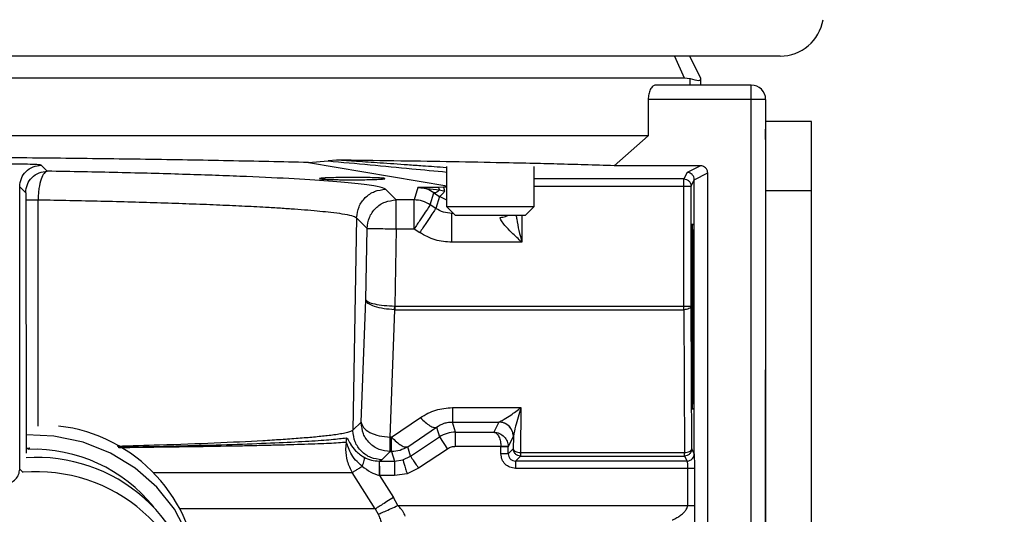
# Model space of a CAD drawing. Header units: inches. Extents: x 144.9 to 238.4, y 214.8 to 247.7.
# Tile 187 of 256: x 183.4036 to 183.5708, y 225.2107 to 225.2947. Entities that reach past the tile are written whole.
import ezdxf

# ---------------------------------------------------------------- set-up
doc = ezdxf.new("R2010")
doc.units = ezdxf.units.IN
doc.header["$LTSCALE"] = 0.25
doc.header["$MEASUREMENT"] = 0
doc.layers.add('ANNOTATIONS', color=1, linetype='Continuous')
doc.layers.add('MOTOR RH', color=7, linetype='Continuous')
doc.styles.add('ARIAL', font='arial.ttf', dxfattribs={"height": 0.09375})
doc.dimstyles.new('STANDARD$0', dxfattribs={"dimtxt": 0.09375, "dimasz": 0.09375, "dimexe": 0.03125, "dimexo": 0.046875, "dimgap": 0.09, "dimtad": 0, "dimtih": 1, "dimtoh": 1, "dimdec": 4, "dimzin": 0, "dimdsep": 46, "dimtxsty": 'ARIAL', "dimcen": 0.09, "dimadec": 0, "dimazin": 0, "dimtfac": 1, "dimtdec": 4, "dimtofl": 0, "dimtmove": 0, "dimatfit": 1, "dimfxl": 1, "dimtolj": 1, "dimtzin": 0, "dimarcsym": 0})

# ---------------------------------------------------------------- blocks, each defined once
blk = doc.blocks.new('*D49')
at = {"layer": 'ANNOTATIONS', "color": 0, "lineweight": -2, "transparency": 16777216}
for p, q in [((182.6900893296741, 223.8493624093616), (182.6900893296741, 225.9990556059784)), ((183.8307143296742, 224.9900478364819), (183.8307143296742, 225.9990556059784)), ((182.7838393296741, 225.9678056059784), (182.9752918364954, 225.9678056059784)), ((183.7369643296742, 225.9678056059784), (183.5455118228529, 225.9678056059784))]:
    blk.add_line(p, q, dxfattribs=at)
at = {"layer": 'ANNOTATIONS', "color": 0, "transparency": 16777216}
for points in [[(182.7838393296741, 225.9834306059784), (182.7838393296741, 225.9521806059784), (182.6900893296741, 225.9678056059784)], [(183.7369643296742, 225.9834306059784), (183.7369643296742, 225.9521806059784), (183.8307143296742, 225.9678056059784)]]:
    blk.add_solid(points, dxfattribs=at)
at = {"layer": 'defpoints', "color": 0, "transparency": 16777216}
for p in [(182.6900893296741, 225.9678056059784), (183.8307143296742, 224.9431728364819), (182.6900893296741, 223.8024874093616)]:
    blk.add_point(p, dxfattribs=at)
at = {"layer": 'ANNOTATIONS', "color": 0, "transparency": 16777216, "insert": (183.2604018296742, 225.9678056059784), "char_height": 0.09375, "attachment_point": 5, "style": 'ARIAL'}
blk.add_mtext('\\A1;18 5/8"', dxfattribs=at)
blk = doc.blocks.new('*D51')
at = {"layer": 'ANNOTATIONS', "color": 0, "lineweight": -2, "transparency": 16777216}
for p, q in [((182.6900893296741, 223.8493624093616), (182.6900893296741, 226.3654182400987)), ((184.1636564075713, 225.1127240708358), (184.1636564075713, 226.3654182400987)), ((182.7838393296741, 226.3341682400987), (183.2225311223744, 226.3341682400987)), ((184.0699064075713, 226.3341682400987), (183.631214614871, 226.3341682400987))]:
    blk.add_line(p, q, dxfattribs=at)
at = {"layer": 'ANNOTATIONS', "color": 0, "transparency": 16777216}
for points in [[(182.7838393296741, 226.3497932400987), (182.7838393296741, 226.3185432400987), (182.6900893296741, 226.3341682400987)], [(184.0699064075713, 226.3497932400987), (184.0699064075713, 226.3185432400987), (184.1636564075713, 226.3341682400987)]]:
    blk.add_solid(points, dxfattribs=at)
at = {"layer": 'defpoints', "color": 0, "transparency": 16777216}
for p in [(182.6900893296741, 226.3341682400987), (184.1636564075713, 225.0658490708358), (182.6900893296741, 223.8024874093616)]:
    blk.add_point(p, dxfattribs=at)
at = {"layer": 'ANNOTATIONS', "color": 0, "transparency": 16777216, "insert": (183.4268728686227, 226.3341682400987), "char_height": 0.09375, "attachment_point": 5, "style": 'ARIAL'}
blk.add_mtext('\\A1;24""', dxfattribs=at)

msp = doc.modelspace()

# ---------------------------------------------------------------- linework, layer by layer
at = {"layer": 'MOTOR RH'}
for p, q in [((183.5327628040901, 225.288537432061), (183.1956565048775, 225.288537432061)), ((183.5148338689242, 225.2885372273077), (183.5164896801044, 225.2848464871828)), ((183.5173838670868, 225.2885374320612), (183.5192293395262, 225.2848464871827)), ((183.2119296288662, 225.2848464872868), (183.5164896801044, 225.2848464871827)), ((183.5164896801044, 225.2848464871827), (183.5175025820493, 225.2847309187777)), ((183.5175025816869, 225.2836161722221), (183.5175025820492, 225.2847309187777)), ((183.5192293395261, 225.2848464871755), (183.5192293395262, 225.284562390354)), ((183.5192293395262, 225.284562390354), (183.5192293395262, 225.2836161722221)), ((183.5278415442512, 225.2836161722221), (183.5116217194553, 225.2836161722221)), ((183.5278415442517, 224.8924580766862), (183.5278415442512, 225.2836161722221)), ((183.5103636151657, 225.2811555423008), (183.5103636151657, 225.2750039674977)), ((183.5303021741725, 225.2811555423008), (183.5103636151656, 225.2811555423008)), ((183.5303021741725, 225.2811555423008), (183.5303021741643, 224.81092682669)), ((183.5303021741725, 225.2784488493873), (183.5303052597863, 225.2784488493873)), ((183.5381146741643, 225.2774268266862), (183.5303021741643, 225.2774268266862)), ((183.5381146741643, 224.6943330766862), (183.5381146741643, 225.2774268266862)), ((183.5103636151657, 225.2750039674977), (183.2180556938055, 225.2750039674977)), ((183.5103636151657, 225.2750039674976), (183.5045927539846, 225.2699102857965)), ((183.4083041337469, 225.2689794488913), (183.4072838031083, 225.2699997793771)), ((183.4526487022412, 225.2704557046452), (183.4559844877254, 225.270736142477)), ((183.4526487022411, 225.2704557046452), (183.4761619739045, 225.2664814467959)), ((183.4574405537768, 225.2708640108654), (183.4559843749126, 225.2707357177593)), ((183.4761619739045, 225.26294688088), (183.4761619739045, 225.2697814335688)), ((183.4909257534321, 225.2697814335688), (183.4909257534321, 225.26294688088)), ((183.5192293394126, 225.2699102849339), (183.5045927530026, 225.2699102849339)), ((183.5192293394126, 225.2699102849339), (183.5169528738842, 225.2687723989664)), ((183.5169528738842, 225.2687723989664), (183.51640388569, 225.2676743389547)), ((183.5181830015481, 225.2675422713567), (183.5204596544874, 225.2686805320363)), ((183.5204596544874, 225.1089155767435), (183.5204596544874, 225.2686805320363)), ((183.4036196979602, 225.2183680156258), (183.4036196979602, 225.2663356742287)), ((183.4036196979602, 225.2663356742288), (183.4046400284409, 225.2653153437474)), ((183.4712519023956, 225.2662159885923), (183.4706113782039, 225.2641004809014)), ((183.4747113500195, 225.2662353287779), (183.4712519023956, 225.2662159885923)), ((183.4712519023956, 225.2662159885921), (183.4749149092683, 225.2657915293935)), ((183.4755706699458, 225.2662419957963), (183.4747113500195, 225.2662353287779)), ((183.4761619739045, 225.2662442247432), (183.4755706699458, 225.2662419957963)), ((183.51640388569, 225.2676743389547), (183.4909257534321, 225.2676743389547)), ((183.4909257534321, 225.2664442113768), (183.517634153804, 225.2664442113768)), ((183.51640388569, 225.2454497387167), (183.51640388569, 225.2676743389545)), ((183.517634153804, 225.2664442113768), (183.5181830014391, 225.2675422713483)), ((183.517634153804, 225.2460648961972), (183.517634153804, 225.2664442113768)), ((183.5181830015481, 225.2209496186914), (183.5181830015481, 225.2675422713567)), ((183.4675359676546, 225.2641004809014), (183.4657637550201, 225.2659041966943)), ((183.4733395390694, 225.2632744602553), (183.4739579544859, 225.2653169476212)), ((183.4739579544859, 225.2653169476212), (183.4749047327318, 225.2646760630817)), ((183.4749047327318, 225.2646760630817), (183.4742887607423, 225.2626416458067)), ((183.4761619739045, 225.2640797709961), (183.4749047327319, 225.2646760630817)), ((183.4749149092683, 225.2657915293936), (183.4758033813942, 225.2655823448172)), ((183.5303021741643, 225.2657080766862), (183.5381146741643, 225.2657080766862)), ((183.4046880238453, 225.2640729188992), (183.4047172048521, 225.2218522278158)), ((183.4067554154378, 225.2256325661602), (183.4067406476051, 225.2641369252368)), ((183.4706113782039, 225.2641004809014), (183.4675359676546, 225.2641004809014)), ((183.4675359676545, 225.2591822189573), (183.4675359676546, 225.2641004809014)), ((183.4706113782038, 225.2591822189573), (183.4706113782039, 225.2641004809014)), ((183.4742887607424, 225.2626416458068), (183.4733395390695, 225.2632744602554)), ((183.4776383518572, 225.2614705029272), (183.4761619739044, 225.26294688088)), ((183.4909257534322, 225.26294688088), (183.4761619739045, 225.26294688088)), ((183.4909257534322, 225.26294688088), (183.4894493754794, 225.2614705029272)), ((183.4608462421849, 225.2610718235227), (183.4602162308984, 225.2249565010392)), ((183.4608462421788, 225.261071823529), (183.4626184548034, 225.259268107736)), ((183.4770811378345, 225.2620277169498), (183.4770169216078, 225.2618156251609)), ((183.4772932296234, 225.2618156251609), (183.4770169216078, 225.2618156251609)), ((183.4894493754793, 225.2614705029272), (183.4776383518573, 225.2614705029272)), ((183.488910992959, 225.2614705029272), (183.488910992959, 225.2568973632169)), ((183.4624066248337, 225.2471397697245), (183.4626184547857, 225.2592681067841)), ((183.4675359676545, 225.2591822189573), (183.467306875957, 225.2460655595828)), ((183.4675359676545, 225.2591822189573), (183.4706113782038, 225.2591822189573)), ((183.4706113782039, 225.2591822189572), (183.4715605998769, 225.2585494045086)), ((183.488910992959, 225.2568973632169), (183.4770169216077, 225.2568973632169)), ((183.4616239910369, 225.2263400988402), (183.4624066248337, 225.2471397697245)), ((183.467306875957, 225.2460655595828), (183.4673563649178, 225.2460648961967)), ((183.4673563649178, 225.2460648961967), (183.517634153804, 225.2460648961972)), ((183.4673563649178, 225.2460648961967), (183.4673563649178, 225.2454497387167)), ((183.517756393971, 225.2218033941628), (183.517634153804, 225.2460648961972)), ((183.4665415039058, 225.223793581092), (183.4673563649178, 225.2454497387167)), ((183.4672903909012, 225.2454509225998), (183.4673563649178, 225.2454497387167)), ((183.4673563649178, 225.2454497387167), (183.51640388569, 225.2454497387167)), ((183.51640388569, 225.2454497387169), (183.5165261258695, 225.2211883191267)), ((183.4771132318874, 225.2288161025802), (183.4771132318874, 225.2263584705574)), ((183.4771132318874, 225.2288161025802), (183.4887433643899, 225.2288161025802)), ((183.4887433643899, 225.2288161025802), (183.4886664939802, 225.2211883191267)), ((183.4602162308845, 225.2249564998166), (183.4616239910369, 225.2263400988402)), ((183.4667837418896, 225.2237935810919), (183.4716672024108, 225.2271300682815)), ((183.477632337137, 225.2246439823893), (183.4771132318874, 225.2263584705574)), ((183.4771132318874, 225.2263584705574), (183.4850042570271, 225.2263584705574)), ((183.4849971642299, 225.2263516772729), (183.4841435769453, 225.2246439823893)), ((183.4849971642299, 225.2263516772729), (183.4850042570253, 225.2263584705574)), ((183.4602155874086, 225.2248706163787), (183.4602162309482, 225.2249565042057)), ((183.4695119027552, 225.222161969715), (183.4743953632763, 225.2254984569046)), ((183.4743953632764, 225.2254984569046), (183.4749041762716, 225.2238179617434)), ((183.477632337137, 225.2246439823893), (183.4841435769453, 225.2246439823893)), ((183.4776323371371, 225.2221848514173), (183.477632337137, 225.2246439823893)), ((183.45907554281, 225.2228981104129), (183.4589753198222, 225.2216855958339)), ((183.4665415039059, 225.2213359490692), (183.4665415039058, 225.2237935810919)), ((183.4667837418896, 225.2237935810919), (183.4665415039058, 225.2237935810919)), ((183.4667837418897, 225.2213359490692), (183.4667837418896, 225.2237935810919)), ((183.4700003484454, 225.2205487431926), (183.4749041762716, 225.2238179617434)), ((183.4749041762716, 225.2238179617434), (183.4762682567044, 225.2217718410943)), ((183.4865827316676, 225.2221426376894), (183.4874574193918, 225.2238925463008)), ((183.4874574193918, 225.2238925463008), (183.4874363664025, 225.221803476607)), ((183.4874603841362, 225.2239543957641), (183.4874574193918, 225.2238925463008)), ((183.4047172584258, 225.2217717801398), (183.404713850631, 225.2210635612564)), ((183.4047172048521, 225.2218522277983), (183.4047172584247, 225.2217717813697)), ((183.465133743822, 225.2199523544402), (183.4665415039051, 225.2213359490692)), ((183.4665415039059, 225.2213359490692), (183.4667837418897, 225.2213359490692)), ((183.4667837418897, 225.2213359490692), (183.4672721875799, 225.2197227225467)), ((183.4700003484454, 225.2205487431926), (183.4695119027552, 225.222161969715)), ((183.4762682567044, 225.2217718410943), (183.4713644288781, 225.2185026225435)), ((183.4853518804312, 225.2221848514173), (183.4776323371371, 225.2221848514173)), ((183.4853526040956, 225.2221426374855), (183.4853518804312, 225.2221848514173)), ((183.4853526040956, 225.220949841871), (183.4853526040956, 225.2221426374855)), ((183.4865827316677, 225.2221426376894), (183.4865812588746, 225.222227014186)), ((183.4865827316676, 225.220949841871), (183.4865827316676, 225.2221426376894)), ((183.4874363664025, 225.221803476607), (183.4865827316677, 225.220949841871)), ((183.4886664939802, 225.2211883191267), (183.4886664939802, 225.2205733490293)), ((183.4886664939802, 225.2211883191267), (183.5165261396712, 225.2211883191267)), ((183.5181830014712, 225.2209496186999), (183.517756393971, 225.2218033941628)), ((183.4646848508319, 225.2197227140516), (183.465133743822, 225.2199523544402)), ((183.4647476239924, 225.2197227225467), (183.4646848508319, 225.2197227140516)), ((183.4647476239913, 225.2172635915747), (183.4647476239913, 225.2197227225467)), ((183.4647476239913, 225.2197227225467), (183.4672721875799, 225.2197227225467)), ((183.4672721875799, 225.2197227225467), (183.4686974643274, 225.219933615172)), ((183.4672721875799, 225.2197227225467), (183.4672721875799, 225.2172635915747)), ((183.4686974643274, 225.219933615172), (183.4700003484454, 225.2205487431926)), ((183.4878128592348, 225.2197197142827), (183.4886664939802, 225.2205733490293)), ((183.5169530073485, 225.2197197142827), (183.4878128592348, 225.2197197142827)), ((183.4886664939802, 225.2205733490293), (183.5165261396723, 225.2205733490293)), ((183.5165261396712, 225.2205733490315), (183.5169530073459, 225.2197197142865)), ((183.4042090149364, 225.2177786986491), (183.4036196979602, 225.2183680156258)), ((183.4262871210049, 225.2177732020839), (183.4600969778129, 225.2177732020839)), ((183.4640051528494, 225.2115925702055), (183.4600969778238, 225.2177732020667)), ((183.4694100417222, 225.2175801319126), (183.4672721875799, 225.2172635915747)), ((183.4713644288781, 225.2185026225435), (183.4694100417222, 225.2175801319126)), ((183.517037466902, 225.2184895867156), (183.4878128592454, 225.2184895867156)), ((183.5170374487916, 225.2184895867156), (183.5170374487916, 225.2121734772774)), ((183.5182670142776, 225.2121734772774), (183.5182670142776, 225.2184895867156)), ((183.4647476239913, 225.2172635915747), (183.4647027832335, 225.2172749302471)), ((183.4647476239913, 225.2172635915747), (183.467097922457, 225.2135487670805)), ((183.4672721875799, 225.2172635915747), (183.4647476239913, 225.2172635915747)), ((183.4678370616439, 225.2121734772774), (183.467097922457, 225.2135487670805)), ((183.4640051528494, 225.2115925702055), (183.4309425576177, 225.2115925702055)), ((183.4640051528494, 225.2115925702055), (183.4645031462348, 225.2106757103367)), ((183.4678370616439, 225.2121734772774), (183.5170374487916, 225.2121734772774))]:
    msp.add_line(p, q, dxfattribs=at)
at = {"layer": 'MOTOR RH', "flags": 128}
msp.add_lwpolyline([(183.4338144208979, 225.1962358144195), (183.4338941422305, 225.1981882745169), (183.4334401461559, 225.2028320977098), (183.4320927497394, 225.2073266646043), (183.4298952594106, 225.2115275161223), (183.4269183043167, 225.2152996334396), (183.4232575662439, 225.2185217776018), (183.4190307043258, 225.2210903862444), (183.4143735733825, 225.2229229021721), (183.4094358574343, 225.2239604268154), (183.4047637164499, 225.224183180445)], dxfattribs=at)
at = {"layer": 'MOTOR RH'}
for centre, radius, start, end in [((183.5327628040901, 225.2959193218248), 0.007381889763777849, 270, 350.7155089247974), ((183.5278415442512, 225.2811555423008), 0.002460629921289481, 2.092876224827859e-08, 90), ((183.4665415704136, 225.2262603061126), 0.004918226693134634, 179.0703992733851, 180.0710059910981), ((183.4849959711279, 225.2238902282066), 0.002461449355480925, 0.05395887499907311, 89.97222771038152), ((183.4071279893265, 225.1990791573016), 0.02678263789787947, 2.010377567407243, 83.3691413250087), ((183.4059132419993, 225.195422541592), 0.02630657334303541, 38.86671392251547, 91.80868007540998), ((183.4065848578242, 225.1930023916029), 0.02733931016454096, 2.685533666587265, 93.96886615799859), ((183.4064816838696, 225.1904638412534), 0.02744711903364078, 2.87974116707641, 94.7474268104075)]:
    msp.add_arc(centre, radius, start, end, dxfattribs=at)
for points, knots in [([(183.5175025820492, 225.2847309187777), (183.5180316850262, 225.2845792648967), (183.5190257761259, 225.2842943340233), (183.5191644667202, 225.2844769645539), (183.5192293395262, 225.284562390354)], [0, 0, 0, 0, 0.5322479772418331, 1, 1, 1, 1]), ([(183.5116217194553, 225.2836161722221), (183.5114510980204, 225.2835761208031), (183.51112094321, 225.2834986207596), (183.5107635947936, 225.2829939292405), (183.5105552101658, 225.2824813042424), (183.5104456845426, 225.2820588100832), (183.5103762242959, 225.2816119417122), (183.5103678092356, 225.2813073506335), (183.5103636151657, 225.2811555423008)], [0, 0, 0, 0, 0.2767997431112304, 0.5356112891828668, 0.657635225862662, 0.7769841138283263, 0.8888487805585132, 1, 1, 1, 1]), ([(183.530302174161, 225.2743496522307), (183.530302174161, 225.2748658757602), (183.5303021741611, 225.2758983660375), (183.5303021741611, 225.2760660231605), (183.5303021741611, 225.2761498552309)], [0, 0, 0, 0, 0.4999790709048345, 1, 1, 1, 1]), ([(183.4526487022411, 225.270455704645), (183.448186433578, 225.2705565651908), (183.4393359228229, 225.2707566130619), (183.4251614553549, 225.2709930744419), (183.4104978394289, 225.271182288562), (183.3953503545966, 225.2713169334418), (183.3798317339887, 225.2714023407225), (183.3694074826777, 225.2714129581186), (183.3642096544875, 225.2714182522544)], [0, 0, 0, 0, 0.169500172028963, 0.3361884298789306, 0.5000034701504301, 0.6675452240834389, 0.8342285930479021, 1, 1, 1, 1]), ([(183.4072838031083, 225.2699997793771), (183.4071691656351, 225.270026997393), (183.4069393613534, 225.2700815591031), (183.4055130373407, 225.2701496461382), (183.4035143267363, 225.270197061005), (183.4019439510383, 225.2702032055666), (183.4011605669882, 225.2702062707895)], [0, 0, 0, 0, 0.2494226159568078, 0.4999969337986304, 0.7505727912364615, 1, 1, 1, 1]), ([(183.4559843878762, 225.2707356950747), (183.4607596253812, 225.2702924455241), (183.4675871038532, 225.2696587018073), (183.4741801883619, 225.2690242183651), (183.4761619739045, 225.2688335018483)], [0, 0, 0, 0, 0.6994145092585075, 1, 1, 1, 1]), ([(183.5045927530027, 225.2699102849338), (183.5029449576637, 225.2699630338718), (183.4999343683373, 225.2700594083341), (183.4950705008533, 225.2701914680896), (183.4900864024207, 225.2703108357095), (183.4839016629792, 225.2704428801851), (183.4762568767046, 225.2705884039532), (183.4672262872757, 225.2707341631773), (183.4607320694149, 225.270820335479), (183.4574405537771, 225.2708640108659)], [0, 0, 0, 0, 0.1414103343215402, 0.2583624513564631, 0.3670443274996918, 0.4922275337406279, 0.66357691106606, 0.829488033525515, 1, 1, 1, 1]), ([(183.4761619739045, 225.2695716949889), (183.4761279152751, 225.2695741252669), (183.475415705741, 225.2696249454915), (183.4740540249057, 225.2697216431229), (183.4718699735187, 225.2698763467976), (183.4688197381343, 225.2700911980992), (183.4650800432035, 225.2703513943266), (183.4610807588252, 225.2706251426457), (183.4585672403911, 225.2707900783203), (183.457440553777, 225.270864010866)], [0, 0, 0, 0, 0.005630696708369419, 0.117745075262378, 0.2240991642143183, 0.3642124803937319, 0.6159007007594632, 0.8278271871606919, 0.9999999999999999, 0.9999999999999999, 0.9999999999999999, 0.9999999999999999]), ([(183.5204596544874, 225.2686805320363), (183.5204542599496, 225.2687654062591), (183.5204435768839, 225.2689334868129), (183.5203426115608, 225.2692408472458), (183.5201237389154, 225.2695669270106), (183.5197986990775, 225.2697883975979), (183.5194923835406, 225.2698941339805), (183.5193183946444, 225.2699048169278), (183.5192293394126, 225.2699102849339)], [0, 0, 0, 0, 0.1320542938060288, 0.2615135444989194, 0.4998281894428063, 0.7294974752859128, 0.8615448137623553, 0.9999999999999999, 0.9999999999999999, 0.9999999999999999, 0.9999999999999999]), ([(183.408304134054, 225.2689794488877), (183.4081179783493, 225.2688971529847), (183.4077415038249, 225.2687307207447), (183.4072330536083, 225.2676733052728), (183.4069246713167, 225.2663679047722), (183.4067754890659, 225.2651322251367), (183.4067523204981, 225.2644703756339), (183.4067406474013, 225.2641369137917)], [0, 0, 0, 0, 0.2381195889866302, 0.4815643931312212, 0.7350292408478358, 0.866498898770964, 1, 1, 1, 1]), ([(183.4657637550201, 225.2659041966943), (183.4654258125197, 225.2660645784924), (183.464749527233, 225.2663855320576), (183.461376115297, 225.2668553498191), (183.4563410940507, 225.2673056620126), (183.4495678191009, 225.2677276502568), (183.4412341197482, 225.2681139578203), (183.4314605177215, 225.268456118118), (183.4205086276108, 225.2687530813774), (183.4123706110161, 225.2689040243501), (183.4083041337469, 225.2689794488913)], [0, 0, 0, 0, 0.1249344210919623, 0.2500168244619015, 0.375106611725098, 0.5001337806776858, 0.6251422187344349, 0.7501290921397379, 0.8751422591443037, 1, 1, 1, 1]), ([(183.4573243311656, 225.2678877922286), (183.4568635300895, 225.2678765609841), (183.4561019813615, 225.2678579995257), (183.455211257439, 225.2678157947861), (183.4546556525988, 225.2677697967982), (183.454487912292, 225.2677172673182), (183.4546821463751, 225.2676690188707), (183.4552048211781, 225.2676238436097), (183.4561022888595, 225.2675812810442), (183.4572421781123, 225.2675511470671), (183.4586180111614, 225.2675301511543), (183.4595433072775, 225.2675273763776), (183.4601032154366, 225.2675256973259)], [0, 0, 0, 0, 0.1152783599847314, 0.1905162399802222, 0.3073938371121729, 0.4068108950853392, 0.5000492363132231, 0.5932808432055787, 0.6926777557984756, 0.8095221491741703, 0.8847394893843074, 1, 1, 1, 1]), ([(183.4601032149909, 225.2679137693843), (183.4596155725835, 225.2679126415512), (183.4586401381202, 225.267910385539), (183.457762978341, 225.2678953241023), (183.4573243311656, 225.2678877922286)], [0, 0, 0, 0, 0.4999232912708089, 1, 1, 1, 1]), ([(183.4628812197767, 225.2675516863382), (183.4633778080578, 225.26756403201), (183.464369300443, 225.2675886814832), (183.4653248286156, 225.2676443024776), (183.4657484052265, 225.2677065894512), (183.4655687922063, 225.2677706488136), (183.4648099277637, 225.2678294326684), (183.463548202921, 225.2678762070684), (183.4619206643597, 225.2679077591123), (183.4607085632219, 225.2679117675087), (183.4601032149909, 225.2679137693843)], [0, 0, 0, 0, 0.1251204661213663, 0.2498165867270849, 0.3747072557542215, 0.4995486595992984, 0.6246558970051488, 0.7501429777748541, 0.8752162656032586, 1, 1, 1, 1]), ([(183.5181830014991, 225.2675422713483), (183.5181660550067, 225.267699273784), (183.5181402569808, 225.2679382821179), (183.5179856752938, 225.2682240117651), (183.5177944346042, 225.2684608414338), (183.5175375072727, 225.2686410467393), (183.517233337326, 225.2687530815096), (183.517050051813, 225.2687657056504), (183.5169528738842, 225.2687723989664)], [0, 0, 0, 0, 0.2429014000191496, 0.3697742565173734, 0.4999000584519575, 0.7151039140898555, 0.8489481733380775, 1, 1, 1, 1]), ([(183.4601032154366, 225.2675256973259), (183.4605911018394, 225.2675267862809), (183.4615669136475, 225.267528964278), (183.4624431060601, 225.2675441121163), (183.4628812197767, 225.2675516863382)], [0, 0, 0, 0, 0.4999800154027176, 1, 1, 1, 1]), ([(183.4739579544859, 225.2653169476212), (183.4735762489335, 225.2655411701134), (183.4726729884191, 225.2660717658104), (183.471772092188, 225.2661631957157), (183.4712519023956, 225.2662159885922)], [0, 0, 0, 0, 0.4225863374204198, 1, 1, 1, 1]), ([(183.4749149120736, 225.2657915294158), (183.47490146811, 225.2658541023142), (183.4748742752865, 225.265980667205), (183.4748236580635, 225.2661176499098), (183.4747686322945, 225.2662109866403), (183.4747303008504, 225.2662272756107), (183.4747113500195, 225.2662353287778)], [0, 0, 0, 0, 0.2471968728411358, 0.499999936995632, 0.7528030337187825, 0.9999999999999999, 0.9999999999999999, 0.9999999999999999, 0.9999999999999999]), ([(183.4758033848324, 225.2655823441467), (183.4757904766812, 225.2656728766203), (183.4757641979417, 225.2658571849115), (183.4757067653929, 225.2660647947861), (183.475640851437, 225.2662068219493), (183.4755937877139, 225.2662304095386), (183.4755706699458, 225.2662419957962)], [0, 0, 0, 0, 0.2456005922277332, 0.4999998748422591, 0.7543992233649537, 1, 1, 1, 1]), ([(183.4046400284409, 225.2653153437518), (183.4046466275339, 225.2652899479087), (183.404659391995, 225.2652408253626), (183.4046751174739, 225.2649382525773), (183.4046856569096, 225.2645337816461), (183.4046872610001, 225.2642214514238), (183.4046880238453, 225.2640729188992)], [0, 0, 0, 0, 0.2787216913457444, 0.5391244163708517, 0.7808248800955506, 1, 1, 1, 1]), ([(183.4749149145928, 225.2657915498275), (183.4748114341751, 225.2657004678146), (183.4746036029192, 225.2655175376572), (183.4743336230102, 225.2653540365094), (183.4741082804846, 225.2652752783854), (183.4740074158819, 225.2653032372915), (183.4739579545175, 225.2653169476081)], [0, 0, 0, 0, 0.2527489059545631, 0.5076237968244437, 0.7585515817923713, 1, 1, 1, 1]), ([(183.4758033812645, 225.2655823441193), (183.4756923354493, 225.2654420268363), (183.4754690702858, 225.2651599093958), (183.4752002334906, 225.2648679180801), (183.4749994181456, 225.2646898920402), (183.4749357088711, 225.2646805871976), (183.474904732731, 225.2646760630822)], [0, 0, 0, 0, 0.2543320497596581, 0.5113518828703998, 0.7624139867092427, 1, 1, 1, 1]), ([(183.4046880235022, 225.264072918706), (183.4047258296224, 225.2640794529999), (183.4048014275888, 225.2640925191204), (183.4052423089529, 225.264110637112), (183.4058852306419, 225.264126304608), (183.4064554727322, 225.2641333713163), (183.4067406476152, 225.2641369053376)], [0, 0, 0, 0, 0.2500472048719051, 0.5000000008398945, 0.7499527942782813, 1, 1, 1, 1]), ([(183.4067406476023, 225.2641369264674), (183.4103511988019, 225.264065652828), (183.4177261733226, 225.2639200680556), (183.4261274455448, 225.2636817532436), (183.4325132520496, 225.2634646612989), (183.4371163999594, 225.263284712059), (183.4414467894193, 225.2630898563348), (183.4450209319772, 225.2629028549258), (183.4479557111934, 225.2627269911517), (183.4503616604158, 225.2625648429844), (183.4526165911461, 225.2623917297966), (183.4546840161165, 225.2622076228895), (183.4566764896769, 225.2619970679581), (183.4585629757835, 225.261742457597), (183.4602185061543, 225.2614280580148), (183.460626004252, 225.261196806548), (183.4608462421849, 225.2610718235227)], [0, 0, 0, 0, 0.1174237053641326, 0.2398516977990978, 0.3029787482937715, 0.3673586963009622, 0.4329914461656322, 0.4998768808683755, 0.5460662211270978, 0.5941690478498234, 0.644185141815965, 0.6961142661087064, 0.7499561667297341, 0.8186203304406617, 0.9019708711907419, 1, 1, 1, 1]), ([(183.4852206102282, 225.2611342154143), (183.4855305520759, 225.2611617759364), (183.4859940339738, 225.261202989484), (183.4863934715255, 225.2614039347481), (183.4865257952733, 225.2614705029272)], [0, 0, 0, 0, 0.6687248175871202, 1, 1, 1, 1]), ([(183.488910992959, 225.2568973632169), (183.4883208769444, 225.2574537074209), (183.4873002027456, 225.2584159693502), (183.4860968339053, 225.2596493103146), (183.4854955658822, 225.2604237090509), (183.4852593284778, 225.2608748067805), (183.4852330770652, 225.2610506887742), (183.4852206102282, 225.2611342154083)], [0, 0, 0, 0, 0.377778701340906, 0.6534121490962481, 0.8459587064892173, 0.9268455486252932, 0.9999999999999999, 0.9999999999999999, 0.9999999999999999, 0.9999999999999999]), ([(183.4879327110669, 225.2614705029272), (183.487961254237, 225.2612591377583), (183.4881604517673, 225.2597840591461), (183.4885646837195, 225.2582293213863), (183.488910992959, 225.2568973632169)], [0, 0, 0, 0, 0.1432907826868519, 1, 1, 1, 1]), ([(183.5178715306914, 225.2600232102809), (183.5178542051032, 225.2598138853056), (183.5178275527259, 225.2594918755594), (183.5177955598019, 225.2575117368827), (183.5177734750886, 225.2554855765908), (183.517755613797, 225.252955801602), (183.5177389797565, 225.2492837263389), (183.5177305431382, 225.2442460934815), (183.5177389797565, 225.2392084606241), (183.517755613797, 225.235536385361), (183.5177734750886, 225.2330066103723), (183.5177955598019, 225.2309804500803), (183.5178275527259, 225.2290003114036), (183.5178542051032, 225.2286783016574), (183.5178715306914, 225.2284689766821)], [0, 0, 0, 0, 0.1197372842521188, 0.1841948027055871, 0.2499912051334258, 0.3158130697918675, 0.3802669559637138, 0.5000000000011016, 0.6197330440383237, 0.6841869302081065, 0.7500087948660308, 0.8158051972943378, 0.8802627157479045, 1, 1, 1, 1]), ([(183.5178715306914, 225.2284689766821), (183.517888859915, 225.2286777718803), (183.5179155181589, 225.228998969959), (183.517947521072, 225.2309787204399), (183.5179696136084, 225.2330048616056), (183.5179874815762, 225.2355349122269), (183.5180041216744, 225.2392075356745), (183.518012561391, 225.2442460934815), (183.5180041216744, 225.2492846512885), (183.5179874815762, 225.252957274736), (183.5179696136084, 225.2554873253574), (183.517947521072, 225.2575134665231), (183.5179155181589, 225.2594932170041), (183.517888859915, 225.2598144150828), (183.5178715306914, 225.2600232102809)], [0, 0, 0, 0, 0.1197351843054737, 0.1841934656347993, 0.249991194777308, 0.31581441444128, 0.3802690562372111, 0.4999999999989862, 0.6197309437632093, 0.6841855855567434, 0.7500088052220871, 0.8158065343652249, 0.8802648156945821, 1, 1, 1, 1]), ([(183.4672903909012, 225.2454509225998), (183.4666821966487, 225.245489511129), (183.4654280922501, 225.2455690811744), (183.463825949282, 225.2459680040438), (183.4626746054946, 225.2465145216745), (183.4624962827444, 225.2469305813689), (183.4624066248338, 225.2471397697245)], [0, 0, 0, 0, 0.2391246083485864, 0.4930780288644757, 0.7451275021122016, 1, 1, 1, 1]), ([(183.4624066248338, 225.2471397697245), (183.4624984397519, 225.2470102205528), (183.4626810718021, 225.2467525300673), (183.4638380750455, 225.2464068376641), (183.4654441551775, 225.246153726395), (183.466698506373, 225.2460943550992), (183.467306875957, 225.2460655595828)], [0, 0, 0, 0, 0.2549038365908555, 0.507037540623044, 0.7609095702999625, 0.9999999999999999, 0.9999999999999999, 0.9999999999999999, 0.9999999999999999]), ([(183.5303021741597, 225.1776485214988), (183.5303021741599, 225.1833932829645), (183.5303021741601, 225.1948826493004), (183.5303021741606, 225.2101002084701), (183.530302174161, 225.2238397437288), (183.5303021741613, 225.2314314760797), (183.5303021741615, 225.2352200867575)], [0, 0, 0, 0, 0.2500038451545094, 0.500000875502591, 0.7504782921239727, 1, 1, 1, 1]), ([(183.4716672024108, 225.2271300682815), (183.4725136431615, 225.2276212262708), (183.4741670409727, 225.2285806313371), (183.4761469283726, 225.2287388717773), (183.4771132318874, 225.2288161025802)], [0, 0, 0, 0, 0.5119401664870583, 1, 1, 1, 1]), ([(183.4850042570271, 225.2263584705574), (183.4850716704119, 225.2263894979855), (183.4852240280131, 225.2264596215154), (183.4859695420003, 225.2268662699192), (183.4871519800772, 225.2276017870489), (183.4881616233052, 225.228372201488), (183.4887433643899, 225.2288161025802)], [0, 0, 0, 0, 0.154862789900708, 0.3499976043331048, 0.6254784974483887, 1, 1, 1, 1]), ([(183.48874336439, 225.2288161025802), (183.4884107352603, 225.2277091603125), (183.4878618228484, 225.2258824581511), (183.4875738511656, 225.2244993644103), (183.4874603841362, 225.2239543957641)], [0, 0, 0, 0, 0.605978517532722, 1, 1, 1, 1]), ([(183.4743953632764, 225.2254984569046), (183.4748109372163, 225.2257430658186), (183.4754118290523, 225.2260967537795), (183.4763995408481, 225.2263268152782), (183.4768792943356, 225.2263480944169), (183.4771132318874, 225.2263584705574)], [0, 0, 0, 0, 0.534668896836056, 0.7730950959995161, 1, 1, 1, 1]), ([(183.4874603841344, 225.2239543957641), (183.4874211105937, 225.2242585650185), (183.4873607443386, 225.2247260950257), (183.4870496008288, 225.225284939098), (183.4867325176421, 225.2256684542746), (183.48634237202, 225.2259771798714), (183.4857772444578, 225.2262760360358), (183.4853089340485, 225.2263259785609), (183.4850042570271, 225.2263584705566)], [0, 0, 0, 0, 0.239790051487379, 0.3685745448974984, 0.4999999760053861, 0.63142545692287, 0.7602099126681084, 1, 1, 1, 1]), ([(183.4602162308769, 225.2249564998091), (183.460103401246, 225.2248802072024), (183.4598874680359, 225.2247341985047), (183.4591250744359, 225.2245266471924), (183.4581685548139, 225.2243400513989), (183.4570753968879, 225.2241744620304), (183.4556169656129, 225.2239902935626), (183.4536508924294, 225.2237869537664), (183.4510046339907, 225.2235642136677), (183.4480974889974, 225.2233584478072), (183.4436242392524, 225.2230854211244), (183.436985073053, 225.2227651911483), (183.4286022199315, 225.2224493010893), (183.4226061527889, 225.2222890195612), (183.4201685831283, 225.2222238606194)], [0, 0, 0, 0, 0.07132953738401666, 0.1365103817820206, 0.195542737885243, 0.2484267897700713, 0.2951627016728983, 0.3742259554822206, 0.4497654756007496, 0.5217816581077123, 0.5902748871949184, 0.7465894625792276, 0.8969815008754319, 1, 1, 1, 1]), ([(183.477632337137, 225.2246439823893), (183.4771470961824, 225.2246072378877), (183.4761765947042, 225.2245337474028), (183.4753283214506, 225.2240565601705), (183.4749041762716, 225.2238179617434)], [0, 0, 0, 0, 0.4999899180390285, 1, 1, 1, 1]), ([(183.4841435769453, 225.2246439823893), (183.4843069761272, 225.2245937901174), (183.4846240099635, 225.2244964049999), (183.4850191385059, 225.2238986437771), (183.4852864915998, 225.2230967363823), (183.4853306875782, 225.2224803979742), (183.4853518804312, 225.2221848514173)], [0, 0, 0, 0, 0.2771850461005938, 0.5378058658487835, 0.7783686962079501, 1, 1, 1, 1]), ([(183.4841435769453, 225.2246439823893), (183.4844729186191, 225.2245994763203), (183.4851118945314, 225.2245131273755), (183.4859092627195, 225.2239291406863), (183.4864531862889, 225.2231367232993), (183.486539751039, 225.2225218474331), (183.4865812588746, 225.222227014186)], [0, 0, 0, 0, 0.2771996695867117, 0.5378120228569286, 0.7783806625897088, 1, 1, 1, 1]), ([(183.4203306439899, 225.2220990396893), (183.4222054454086, 225.2221328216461), (183.4271610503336, 225.2222221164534), (183.4342805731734, 225.2223971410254), (183.4416212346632, 225.222617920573), (183.4478621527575, 225.222860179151), (183.4529114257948, 225.223119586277), (183.4568236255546, 225.2233923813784), (183.4583257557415, 225.2235821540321), (183.4590774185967, 225.2236771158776)], [0, 0, 0, 0, 0.09160658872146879, 0.2421408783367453, 0.3936128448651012, 0.5450756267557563, 0.6958395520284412, 0.8477987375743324, 1, 1, 1, 1]), ([(183.45907554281, 225.2228981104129), (183.4582184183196, 225.2228364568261), (183.4565671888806, 225.2227176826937), (183.4529367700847, 225.2225785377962), (183.4496416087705, 225.2224773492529), (183.4470442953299, 225.2224080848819), (183.4443227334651, 225.2223439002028), (183.4401214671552, 225.2222553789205), (183.4339786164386, 225.2221491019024), (183.4268740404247, 225.2220484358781), (183.4220985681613, 225.2219988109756), (183.4204825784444, 225.2219820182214)], [0, 0, 0, 0, 0.170782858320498, 0.3290090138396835, 0.4034486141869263, 0.47474953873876, 0.5429130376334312, 0.6079401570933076, 0.7669457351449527, 0.9211359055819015, 1, 1, 1, 1]), ([(183.4590755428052, 225.2228981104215), (183.4590911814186, 225.2230278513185), (183.4591224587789, 225.2232873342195), (183.4590924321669, 225.2235471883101), (183.4590774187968, 225.2236771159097)], [0, 0, 0, 0, 0.499997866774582, 1, 1, 1, 1]), ([(183.4617916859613, 225.218846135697), (183.461393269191, 225.2191830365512), (183.4606121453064, 225.2198435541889), (183.4598171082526, 225.2210646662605), (183.4594024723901, 225.2220804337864), (183.4592194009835, 225.2226594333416), (183.459131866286, 225.2228712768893), (183.45909414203, 225.2228892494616), (183.4590755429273, 225.2228981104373)], [0, 0, 0, 0, 0.2686358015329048, 0.5266792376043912, 0.7735932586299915, 0.8903041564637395, 0.9459169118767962, 1, 1, 1, 1]), ([(183.4590774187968, 225.2236771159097), (183.4591463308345, 225.2236360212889), (183.4593175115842, 225.2235339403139), (183.4595863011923, 225.2229543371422), (183.460020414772, 225.2222469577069), (183.4606070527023, 225.2213853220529), (183.4615789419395, 225.2207262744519), (183.4620994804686, 225.2203732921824)], [0, 0, 0, 0, 0.1709271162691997, 0.4245910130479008, 0.4374477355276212, 0.6987001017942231, 0.9999999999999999, 0.9999999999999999, 0.9999999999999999, 0.9999999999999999]), ([(183.4053155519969, 225.2218916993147), (183.4053107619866, 225.2218915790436), (183.4050918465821, 225.2218860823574), (183.4048439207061, 225.2218724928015), (183.4047594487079, 225.2218589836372), (183.4047172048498, 225.2218522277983)], [0, 0, 0, 0, 0.01105930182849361, 0.5054376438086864, 1, 1, 1, 1]), ([(183.4050965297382, 225.2218095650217), (183.4050159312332, 225.2218054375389), (183.4047848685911, 225.2217936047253), (183.4047439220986, 225.2217803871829), (183.4047172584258, 225.2217717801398)], [0, 0, 0, 0, 0.3488166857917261, 1, 1, 1, 1]), ([(183.4589753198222, 225.2216855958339), (183.4590217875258, 225.2210154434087), (183.4591176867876, 225.2196323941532), (183.4597638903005, 225.2184055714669), (183.4600969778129, 225.2177732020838)], [0, 0, 0, 0, 0.4845470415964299, 1, 1, 1, 1]), ([(183.4865812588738, 225.2222270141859), (183.4865623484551, 225.2222263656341), (183.4865332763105, 225.2222253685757), (183.4863780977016, 225.2222200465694), (183.4862193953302, 225.2222146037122), (183.4860237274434, 225.2222078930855), (183.485740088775, 225.2221981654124), (183.4855048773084, 225.2221900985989), (183.4853518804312, 225.2221848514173)], [0, 0, 0, 0, 0.2397126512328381, 0.3685249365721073, 0.4999999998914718, 0.6314750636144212, 0.7602873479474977, 1, 1, 1, 1]), ([(183.4878128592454, 225.2184895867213), (183.4874899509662, 225.2185266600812), (183.4868451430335, 225.2186006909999), (183.4860325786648, 225.2191695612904), (183.4854637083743, 225.2199821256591), (183.4853896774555, 225.2206269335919), (183.4853526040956, 225.220949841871)], [0, 0, 0, 0, 0.2503910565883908, 0.5000000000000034, 0.7496089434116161, 1, 1, 1, 1]), ([(183.4865827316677, 225.220949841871), (183.4866011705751, 225.2207886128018), (183.4866380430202, 225.220466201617), (183.4869224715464, 225.2200594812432), (183.4873291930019, 225.2197750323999), (183.4876516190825, 225.2197381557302), (183.4878128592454, 225.2197197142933)], [0, 0, 0, 0, 0.2500307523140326, 0.499988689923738, 0.749952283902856, 1, 1, 1, 1]), ([(183.5169530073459, 225.2197197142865), (183.5170526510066, 225.2197267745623), (183.5172464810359, 225.219740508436), (183.5175127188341, 225.219844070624), (183.5177367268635, 225.2199902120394), (183.5179626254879, 225.2202197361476), (183.5181457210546, 225.220543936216), (183.5181712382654, 225.2208216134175), (183.5181830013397, 225.2209496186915)], [0, 0, 0, 0, 0.1549258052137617, 0.3013666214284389, 0.4393172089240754, 0.5687729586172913, 0.8012104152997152, 1, 1, 1, 1]), ([(183.5182670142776, 225.2184895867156), (183.5182657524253, 225.2188025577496), (183.5182632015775, 225.2194352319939), (183.5182441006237, 225.2202476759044), (183.5182161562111, 225.2208177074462), (183.5181939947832, 225.2209058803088), (183.5181830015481, 225.2209496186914)], [0, 0, 0, 0, 0.2465480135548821, 0.4983994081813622, 0.7511796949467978, 1, 1, 1, 1]), ([(183.461791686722, 225.2188461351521), (183.4618653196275, 225.2190261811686), (183.4620153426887, 225.2193930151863), (183.4621387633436, 225.2198507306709), (183.4621789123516, 225.2202045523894), (183.4621256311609, 225.2203177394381), (183.4620994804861, 225.2203732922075)], [0, 0, 0, 0, 0.2454080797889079, 0.5000056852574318, 0.7546002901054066, 1, 1, 1, 1]), ([(183.4620994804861, 225.2203732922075), (183.4625013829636, 225.2201861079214), (183.463293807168, 225.2198170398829), (183.4642256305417, 225.2197538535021), (183.4646848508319, 225.2197227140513)], [0, 0, 0, 0, 0.5071809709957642, 1, 1, 1, 1]), ([(183.4646848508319, 225.2197227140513), (183.4646870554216, 225.2196795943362), (183.46469163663, 225.2195899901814), (183.4646975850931, 225.2190181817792), (183.4647017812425, 225.2182049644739), (183.4647024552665, 225.2175770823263), (183.4647027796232, 225.2172749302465)], [0, 0, 0, 0, 0.2406124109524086, 0.5000003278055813, 0.7593880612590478, 0.9999999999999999, 0.9999999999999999, 0.9999999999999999, 0.9999999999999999]), ([(183.4686974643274, 225.219933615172), (183.4687101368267, 225.2198917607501), (183.4687364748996, 225.2198047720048), (183.4689031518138, 225.2192542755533), (183.4691398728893, 225.218472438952), (183.4693222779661, 225.2178699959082), (183.4694100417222, 225.2175801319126)], [0, 0, 0, 0, 0.2405737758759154, 0.5000000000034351, 0.7594262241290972, 1, 1, 1, 1]), ([(183.5169530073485, 225.2197197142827), (183.5169596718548, 225.2197115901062), (183.5169722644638, 225.2196962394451), (183.5169929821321, 225.2195813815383), (183.5170154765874, 225.2193530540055), (183.5170336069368, 225.2189617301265), (183.5170362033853, 225.2186441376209), (183.517037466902, 225.2184895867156)], [0, 0, 0, 0, 0.1508036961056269, 0.284944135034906, 0.5023898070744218, 0.7578465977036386, 1, 1, 1, 1]), ([(183.4600969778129, 225.2177732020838), (183.460149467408, 225.2178064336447), (183.4602544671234, 225.2178729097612), (183.4606316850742, 225.2181117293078), (183.4611376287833, 225.2184320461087), (183.4615742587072, 225.2187084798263), (183.46179259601, 225.2188467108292)], [0, 0, 0, 0, 0.2501558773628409, 0.5004095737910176, 0.7501792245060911, 1, 1, 1, 1]), ([(183.4617916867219, 225.2188461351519), (183.4622547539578, 225.2184901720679), (183.4631358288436, 225.2178128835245), (183.464198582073, 225.2174480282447), (183.4647027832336, 225.2172749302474)], [0, 0, 0, 0, 0.5255708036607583, 1, 1, 1, 1]), ([(183.467097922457, 225.2135487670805), (183.4667235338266, 225.2133119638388), (183.4659751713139, 225.2128386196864), (183.464999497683, 225.2122214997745), (183.4642721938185, 225.2117614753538), (183.4640941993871, 225.2116488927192), (183.4640051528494, 225.2115925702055)], [0, 0, 0, 0, 0.2501385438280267, 0.4999999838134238, 0.7498614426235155, 1, 1, 1, 1]), ([(183.4645031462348, 225.2106757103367), (183.4645961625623, 225.2107174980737), (183.4647884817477, 225.2108038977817), (183.4655829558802, 225.2111608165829), (183.4666452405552, 225.2116380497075), (183.467448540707, 225.2119989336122), (183.4678370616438, 225.2121734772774)], [0, 0, 0, 0, 0.2418279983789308, 0.4999999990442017, 0.7581720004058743, 1, 1, 1, 1]), ([(183.4690805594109, 225.2103761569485), (183.4690339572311, 225.2104992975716), (183.4689361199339, 225.2107578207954), (183.4686833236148, 225.2112208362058), (183.4683165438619, 225.2117136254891), (183.46800238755, 225.2120149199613), (183.4678370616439, 225.2121734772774)], [0, 0, 0, 0, 0.2183689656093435, 0.4584469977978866, 0.7150057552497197, 1, 1, 1, 1]), ([(183.5144539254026, 225.2097143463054), (183.5144773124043, 225.2097236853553), (183.5145288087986, 225.209744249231), (183.5148484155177, 225.2098882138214), (183.5152357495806, 225.2100959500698), (183.5156256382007, 225.2103421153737), (183.515978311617, 225.2105889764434), (183.5164220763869, 225.2109540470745), (183.5167991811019, 225.2114221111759), (183.5170002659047, 225.2118178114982), (183.5170256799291, 225.2120609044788), (183.5170374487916, 225.2121734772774)], [0, 0, 0, 0, 0.07678634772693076, 0.1690776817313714, 0.3933701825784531, 0.4414139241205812, 0.5234767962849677, 0.714517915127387, 0.8439011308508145, 0.9277129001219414, 1, 1, 1, 1]), ([(183.5181426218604, 225.2060256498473), (183.5181564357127, 225.2060850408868), (183.5181839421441, 225.2062033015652), (183.5182190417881, 225.2068649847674), (183.5182450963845, 225.2077341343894), (183.5182738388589, 225.2094644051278), (183.5182699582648, 225.2110048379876), (183.5182670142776, 225.2121734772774)], [0, 0, 0, 0, 0.1482275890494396, 0.2951538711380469, 0.4380320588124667, 0.5736667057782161, 1, 1, 1, 1]), ([(183.4645031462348, 225.2106757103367), (183.4646141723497, 225.2104143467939), (183.4648373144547, 225.2098890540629), (183.4650927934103, 225.2090845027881), (183.465291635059, 225.2083053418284), (183.4653777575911, 225.2078932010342), (183.4654222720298, 225.2076801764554)], [0, 0, 0, 0, 0.222345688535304, 0.4468740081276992, 0.7141039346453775, 1, 1, 1, 1])]:
    msp.add_open_spline(points, degree=3, knots=knots, dxfattribs=at)
for points in [[(183.4036196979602, 225.2663356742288), (183.4036752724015, 225.2668154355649), (183.4037864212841, 225.2677749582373), (183.4046339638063, 225.2689855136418), (183.4058445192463, 225.2698330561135), (183.4068040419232, 225.269944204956), (183.4072838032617, 225.2699997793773)], [(183.4046400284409, 225.2653153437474), (183.4046956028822, 225.2657951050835), (183.4048067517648, 225.2667546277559), (183.405654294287, 225.2679651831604), (183.406864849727, 225.2688127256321), (183.4078243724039, 225.2689238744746), (183.4083041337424, 225.2689794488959)], [(183.51640388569, 225.2676743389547), (183.5165650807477, 225.2676558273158), (183.5168874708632, 225.2676188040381), (183.5172941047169, 225.267334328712), (183.5175786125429, 225.266927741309), (183.5176156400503, 225.2666053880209), (183.517634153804, 225.2664442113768)], [(183.4608462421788, 225.261071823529), (183.4609302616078, 225.2617072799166), (183.4610983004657, 225.2629781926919), (183.4622399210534, 225.2645718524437), (183.4638532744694, 225.2656854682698), (183.4651269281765, 225.2658312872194), (183.46576375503, 225.2659041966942)], [(183.4626184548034, 225.259268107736), (183.4627024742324, 225.2599035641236), (183.4628705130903, 225.2611744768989), (183.464012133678, 225.2627681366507), (183.465625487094, 225.2638817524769), (183.4668991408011, 225.2640275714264), (183.4675359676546, 225.2641004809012)], [(183.4733395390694, 225.2632744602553), (183.4729153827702, 225.2635129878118), (183.4720670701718, 225.2639900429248), (183.4710966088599, 225.2640636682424), (183.4706113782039, 225.2641004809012)], [(183.4733395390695, 225.2632744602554), (183.4732881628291, 225.2631973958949), (183.4731854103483, 225.2630432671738), (183.4725499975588, 225.2620901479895), (183.4716606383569, 225.2607561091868), (183.4709611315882, 225.2597068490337), (183.4706113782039, 225.2591822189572)], [(183.4742887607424, 225.2626416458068), (183.474237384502, 225.2625645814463), (183.4741346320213, 225.2624104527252), (183.4734992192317, 225.2614573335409), (183.4726098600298, 225.2601232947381), (183.4719103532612, 225.2590740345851), (183.4715605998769, 225.2585494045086)], [(183.4770169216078, 225.2618156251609), (183.4765316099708, 225.2618521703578), (183.475560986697, 225.2619252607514), (183.4747128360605, 225.2624028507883), (183.4742887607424, 225.2626416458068)], [(183.4770169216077, 225.2568973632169), (183.4770169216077, 225.2575278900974), (183.4770169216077, 225.2587889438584), (183.4770169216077, 225.2603922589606), (183.4770169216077, 225.2615377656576), (183.4770169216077, 225.2617230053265), (183.4770169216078, 225.2618156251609)], [(183.4626184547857, 225.2592681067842), (183.4627110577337, 225.2592664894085), (183.4628962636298, 225.2592632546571), (183.4640415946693, 225.2592432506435), (183.4656446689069, 225.2592152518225), (183.4669055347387, 225.2591932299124), (183.4675359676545, 225.2591822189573)], [(183.4770169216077, 225.2568973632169), (183.4760463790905, 225.2569707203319), (183.4741052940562, 225.2571174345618), (183.4724088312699, 225.2580720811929), (183.4715605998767, 225.2585494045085)], [(183.4672903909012, 225.2454509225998), (183.4672929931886, 225.2455479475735), (183.4672981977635, 225.245741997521), (183.4673039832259, 225.2459577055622), (183.467306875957, 225.2460655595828)], [(183.517634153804, 225.2460648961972), (183.5176146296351, 225.2459846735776), (183.5175755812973, 225.2458242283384), (183.5172906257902, 225.2456215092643), (183.5168852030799, 225.2454790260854), (183.51656432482, 225.2454595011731), (183.51640388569, 225.2454497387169)], [(183.4665415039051, 225.2213359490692), (183.4658975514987, 225.221410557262), (183.4646096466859, 225.2215597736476), (183.4629847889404, 225.2226974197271), (183.4618471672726, 225.2243223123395), (183.461697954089, 225.2256102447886), (183.4616233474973, 225.2262542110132)], [(183.461623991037, 225.2263400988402), (183.4617095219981, 225.2260205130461), (183.4618805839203, 225.225381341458), (183.4630228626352, 225.2245550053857), (183.4646344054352, 225.2239552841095), (183.4659058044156, 225.2238474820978), (183.4665415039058, 225.223793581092)], [(183.4716672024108, 225.2271300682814), (183.4719489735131, 225.2268389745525), (183.4725125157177, 225.2262567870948), (183.4732896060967, 225.2256937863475), (183.4739577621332, 225.2253924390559), (183.4742494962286, 225.2254631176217), (183.4743953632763, 225.2254984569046)], [(183.465133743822, 225.2199523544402), (183.4644897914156, 225.220026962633), (183.4632018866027, 225.2201761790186), (183.4615770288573, 225.2213138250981), (183.4604394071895, 225.2229387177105), (183.4602901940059, 225.2242266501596), (183.4602155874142, 225.2248706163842)], [(183.4667837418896, 225.2237935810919), (183.4670655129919, 225.223502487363), (183.4676290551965, 225.2229202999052), (183.4684061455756, 225.2223572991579), (183.469074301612, 225.2220559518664), (183.4693660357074, 225.2221266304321), (183.4695119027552, 225.222161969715)], [(183.4695119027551, 225.222161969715), (183.469087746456, 225.2219234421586), (183.4682394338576, 225.2214463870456), (183.4672689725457, 225.221372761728), (183.4667837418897, 225.2213359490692)], [(183.4776323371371, 225.2221848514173), (183.477389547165, 225.2221670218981), (183.4769039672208, 225.2221313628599), (183.4764801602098, 225.2218916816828), (183.4762682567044, 225.2217718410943)], [(183.4865827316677, 225.2221426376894), (183.486561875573, 225.2221426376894), (183.4865201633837, 225.2221426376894), (183.4862346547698, 225.2221426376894), (183.4858308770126, 225.2221426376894), (183.4855120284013, 225.2221426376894), (183.4853526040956, 225.2221426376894)], [(183.4865827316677, 225.220949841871), (183.486561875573, 225.220949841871), (183.4865201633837, 225.220949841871), (183.4862346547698, 225.220949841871), (183.4858308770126, 225.220949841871), (183.4855120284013, 225.220949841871), (183.4853526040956, 225.220949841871)], [(183.4886664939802, 225.2205733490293), (183.4885053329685, 225.2205918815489), (183.4881830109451, 225.220628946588), (183.4877764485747, 225.2209134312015), (183.4874919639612, 225.2213199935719), (183.4874548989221, 225.2216423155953), (183.4874363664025, 225.221803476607)], [(183.4874363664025, 225.221803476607), (183.487456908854, 225.2217236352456), (183.4874979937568, 225.2215639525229), (183.487783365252, 225.2213618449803), (183.4881875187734, 225.2212191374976), (183.4885068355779, 225.221198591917), (183.4886664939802, 225.2211883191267)], [(183.5165261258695, 225.2211883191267), (183.51668656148, 225.221198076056), (183.5170074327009, 225.2212175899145), (183.5174128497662, 225.2213600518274), (183.5176978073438, 225.2215627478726), (183.5177368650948, 225.2217231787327), (183.5177563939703, 225.2218033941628)], [(183.5177563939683, 225.2218033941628), (183.5177378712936, 225.2216422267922), (183.5177008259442, 225.221319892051), (183.5174163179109, 225.2209133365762), (183.5170097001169, 225.2206288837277), (183.5166873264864, 225.2205918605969), (183.5165261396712, 225.2205733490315)], [(183.5165261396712, 225.2205733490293), (183.5165261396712, 225.2205830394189), (183.5165261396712, 225.2206024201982), (183.5165261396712, 225.220733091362), (183.5165261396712, 225.2209256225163), (183.5165261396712, 225.2211007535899), (183.5165261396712, 225.2211883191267)], [(183.4700003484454, 225.2205487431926), (183.4700260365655, 225.2205102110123), (183.4700774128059, 225.2204331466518), (183.4703951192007, 225.2199565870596), (183.4708397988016, 225.2192895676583), (183.471189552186, 225.2187649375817), (183.4713644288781, 225.2185026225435)], [(183.4878128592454, 225.2197197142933), (183.4878128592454, 225.2196988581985), (183.4878128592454, 225.219657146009), (183.4878128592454, 225.2193716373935), (183.4878128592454, 225.2189678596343), (183.4878128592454, 225.2186490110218), (183.4878128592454, 225.2184895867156)], [(183.4011605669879, 225.2159088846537), (183.4014825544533, 225.2159461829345), (183.402126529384, 225.2160207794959), (183.402938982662, 225.2165895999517), (183.4035078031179, 225.2174020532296), (183.4035823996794, 225.2180460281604), (183.4036196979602, 225.2183680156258)], [(183.5182670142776, 225.2184895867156), (183.518243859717, 225.2184895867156), (183.5181975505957, 225.2184895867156), (183.517911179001, 225.2184895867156), (183.5175103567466, 225.2184895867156), (183.5171950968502, 225.2184895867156), (183.517037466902, 225.2184895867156)], [(183.517037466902, 225.2121734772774), (183.5171950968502, 225.2121734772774), (183.5175103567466, 225.2121734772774), (183.517911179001, 225.2121734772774), (183.5181975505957, 225.2121734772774), (183.518243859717, 225.2121734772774), (183.5182670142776, 225.2121734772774)]]:
    msp.add_open_spline(points, degree=3, dxfattribs=at)

# ---------------------------------------------------------------- dimensions: what is measured, and where the dimension line sits
at = {"layer": 'ANNOTATIONS'}
for base, p1, text, picture, middle in [((182.6900893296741, 226.3341682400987), (184.1636564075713, 225.0658490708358), '24""', '*D51', (183.4268728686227, 226.3341682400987)), ((182.6900893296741, 225.9678056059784), (183.8307143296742, 224.9431728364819), '18 5/8"', '*D49', (183.2604018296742, 225.9678056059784))]:
    dim = msp.add_linear_dim(base=base, p1=p1, p2=(182.6900893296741, 223.8024874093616), text=text, dimstyle='STANDARD$0', dxfattribs=at)
    dim.commit()
    dim.dimension.update_dxf_attribs({"geometry": picture, "text_midpoint": middle, "dimtype": 160})

doc.saveas('drawing.dxf')
